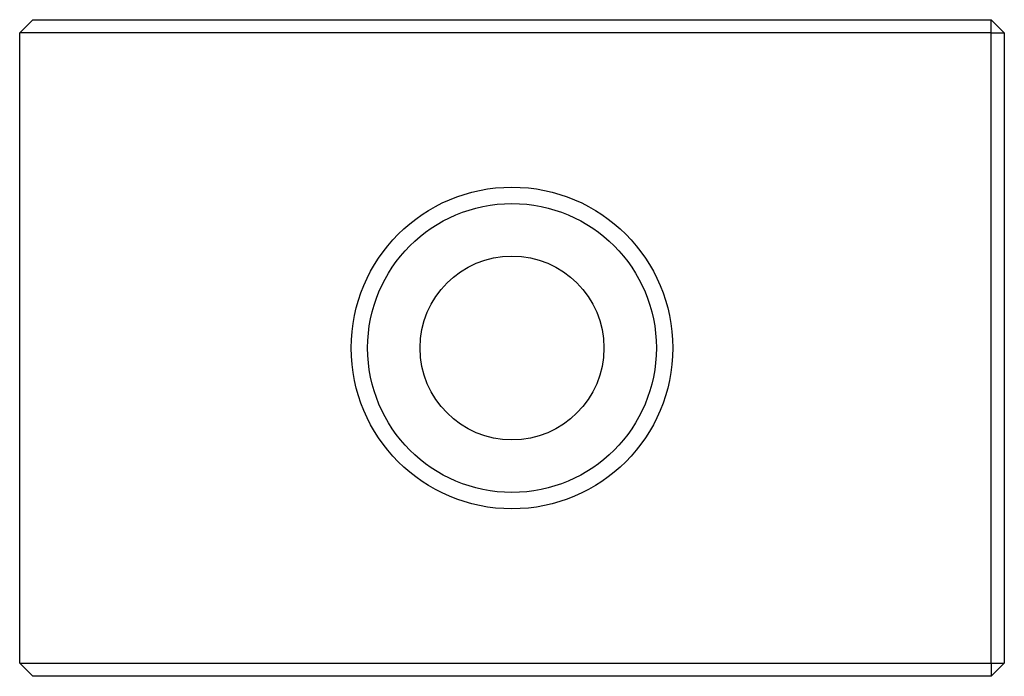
# Model space of a CAD drawing. Header units: millimetres. Extents: x 94 to 124, y 133.9 to 153.9.
import ezdxf

# ---------------------------------------------------------------- set-up
doc = ezdxf.new("R2010")
doc.units = ezdxf.units.MM

msp = doc.modelspace()

# ---------------------------------------------------------------- linework, layer by layer
at = {"color": 7, "linetype": 'Continuous', "lineweight": 25}
for p, q in [((94.049, 153.499), (94.449, 153.899)), ((94.449, 153.899), (123.649, 153.899)), ((123.649, 153.499), (123.649, 153.899)), ((124.049, 153.499), (123.649, 153.899)), ((123.649, 153.499), (94.049, 153.499)), ((94.049, 134.299), (94.049, 153.499)), ((123.649, 134.299), (123.649, 153.499)), ((123.649, 153.499), (124.049, 153.499)), ((124.049, 153.499), (124.049, 134.299)), ((94.049, 134.299), (123.649, 134.299)), ((94.449, 133.899), (94.049, 134.299)), ((123.649, 134.299), (124.049, 134.299)), ((123.649, 133.899), (124.049, 134.299)), ((123.649, 134.299), (123.649, 133.899)), ((123.649, 133.899), (94.449, 133.899))]:
    msp.add_line(p, q, dxfattribs=at)
for radius in [4.9, 4.4, 2.8]:
    msp.add_circle((109.049, 143.899), radius, dxfattribs=at)

doc.saveas('drawing.dxf')
